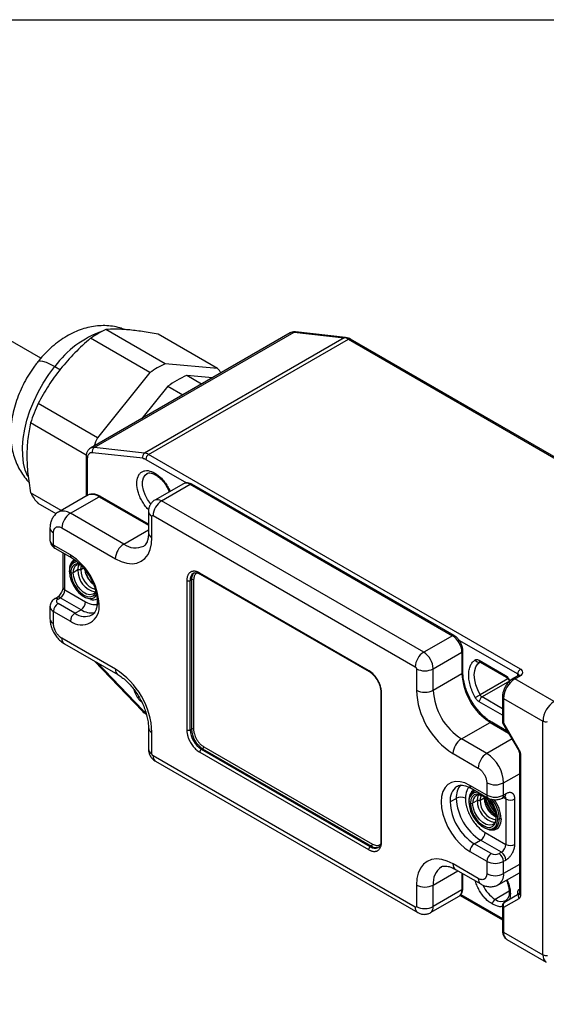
# Model space of a CAD drawing. Header units: millimetres. Extents: x 0 to 559, y 0 to 432.
# Tile 12 of 16: x 424 to 490, y 308 to 432. Entities that reach past the tile are written whole.
import ezdxf

# ---------------------------------------------------------------- set-up
doc = ezdxf.new("R2010")
doc.units = ezdxf.units.MM
doc.layers.add('TEXT', color=140, linetype='Continuous', lineweight=25)
doc.styles.add('SLDTEXTSTYLE0', font='TXT', dxfattribs={"width": 0.75})

msp = doc.modelspace()

# ---------------------------------------------------------------- linework, layer by layer
at = {"color": 7, "linetype": 'Continuous'}
msp.add_line((0, 431.8), (558.8, 431.8), dxfattribs=at)
for p, q in [((426.36, 389.23), (389.15, 410.71)), ((433.08, 378.01), (458.18, 392.5)), ((441.97, 388.53), (434.51, 392.83)), ((458.18, 392.5), (464.48, 391.81)), ((464.67, 391.85), (458.37, 392.55)), ((457.71, 392.42), (432.61, 377.92)), ((440.07, 387.43), (432.62, 391.74)), ((464.48, 391.81), (439.38, 377.31)), ((439.91, 377.13), (465.01, 391.62)), ((448.56, 387.94), (441.1, 392.24)), ((465.01, 391.62), (517.4, 361.37)), ((517.65, 361.4), (465.26, 391.64)), ((428.12, 388.19), (428.83, 387.78)), ((448.56, 387.94), (441.97, 388.53)), ((440.07, 387.43), (433.49, 379.24)), ((446.57, 385.98), (444.69, 387.07)), ((447.95, 386.78), (444.69, 387.07)), ((442.33, 385.71), (439.07, 381.65)), ((442.33, 385.71), (444.21, 384.62)), ((433.49, 379.24), (426.03, 383.54)), ((432.07, 377.06), (425.08, 381.1)), ((439.38, 377.31), (433.08, 378.01)), ((432.05, 376.8), (432.05, 371.9)), ((432.19, 376.6), (432.19, 371.96)), ((439.16, 376.66), (432.86, 377.35)), ((439.55, 376.52), (444.67, 373.56)), ((486.64, 350.15), (439.91, 377.13)), ((444.29, 373.46), (440.68, 371.38)), ((441.53, 371.29), (445.14, 373.38)), ((445.14, 373.38), (478.09, 354.35)), ((478.29, 354.37), (445.34, 373.4)), ((428.93, 370.09), (425.08, 372.31)), ((432.18, 371.97), (428.57, 369.89)), ((430.07, 369.74), (433.68, 371.82)), ((433.68, 371.82), (439.89, 368.24)), ((439.89, 368.37), (433.88, 371.84)), ((428.28, 369.66), (426.03, 370.96)), ((474.48, 352.27), (441.53, 371.29)), ((436.79, 365.86), (430.07, 369.74)), ((439.89, 369.99), (439.89, 367.29)), ((440.33, 366.68), (440.33, 369.37)), ((440.47, 369.46), (473.42, 350.43)), ((427.51, 367.9), (427.51, 366.35)), ((429.01, 367.9), (435.73, 364.03)), ((427.95, 365.74), (427.95, 367.29)), ((436.79, 365.86), (439.89, 367.65)), ((430.07, 364.52), (427.95, 365.74)), ((428.12, 365.37), (430.24, 364.15)), ((429.13, 364.79), (429.13, 360.43)), ((429.37, 360.11), (429.37, 364.65)), ((431.74, 362.82), (431.38, 362.62)), ((431.03, 362.62), (430.43, 362.27)), ((431.38, 362.62), (431.03, 362.62)), ((467.55, 349.98), (446.34, 362.23)), ((446.4, 362.09), (467.61, 349.85)), ((444.71, 361.29), (444.71, 342.51)), ((445.14, 361.29), (445.28, 361.37)), ((445.14, 342.51), (445.14, 361.29)), ((445.28, 361.37), (445.28, 342.59)), ((445.56, 361.37), (445.56, 342.59)), ((428.4, 359.17), (428.12, 359)), ((428.52, 358.96), (428.8, 359.13)), ((431.42, 357.62), (428.8, 359.13)), ((429.37, 360.11), (431.98, 358.6)), ((427.51, 358.02), (427.51, 356.47)), ((430.64, 357.17), (428.52, 358.39)), ((427.95, 355.86), (427.95, 357.41)), ((427.95, 357.41), (430.07, 356.19)), ((430.64, 357.17), (431.42, 357.62)), ((478.09, 354.35), (474.48, 352.27)), ((435.73, 350.14), (429.01, 354.02)), ((429.32, 353.34), (436.04, 349.46)), ((478.9, 353.8), (486.29, 349.54)), ((475.68, 350.19), (479.29, 352.27)), ((479.29, 352.27), (479.29, 349.58)), ((479.41, 349.74), (479.41, 352.43)), ((433.11, 351.15), (439.15, 344.85)), ((433.43, 350.96), (439.16, 344.99)), ((481.46, 351.26), (484.75, 349.36)), ((481.57, 351.03), (484.85, 349.13)), ((473.56, 350.19), (473.56, 347.49)), ((475.68, 347.49), (475.68, 350.19)), ((475.68, 347.49), (479.29, 349.58)), ((486.39, 349.36), (485.69, 348.95)), ((485.94, 348.92), (486.64, 349.33)), ((486.29, 349.3), (486.29, 349.54)), ((485.06, 348.94), (481.56, 346.92)), ((485.25, 348.63), (481.82, 346.65)), ((485.18, 348.77), (485.25, 348.63)), ((485.26, 348.81), (485.33, 348.68)), ((490.88, 346.07), (485.94, 348.92)), ((469.09, 347.29), (469.09, 328.51)), ((469.18, 328.39), (469.18, 347.17)), ((484.37, 345.17), (481.82, 346.65)), ((484.37, 346.68), (484.37, 343.58)), ((484.37, 344.35), (481.46, 346.03)), ((484.52, 346.47), (489.47, 343.62)), ((484.52, 346.47), (484.52, 343.38)), ((479.22, 341.37), (482.82, 343.45)), ((482.82, 343.45), (485.15, 342.11)), ((485.03, 342.32), (483.02, 343.47)), ((484.44, 343.33), (486.36, 340.02)), ((484.52, 343.38), (486.44, 340.06)), ((489.47, 314.22), (489.47, 343.62)), ((439.89, 342.8), (439.89, 340.1)), ((440.33, 339.49), (440.33, 342.18)), ((445.14, 342.51), (445.28, 342.59)), ((482.4, 339.53), (479.22, 341.37)), ((485.58, 341.37), (482.4, 339.53)), ((473.42, 320.22), (440.47, 339.24)), ((446.34, 339.69), (467.55, 327.45)), ((446.55, 340.06), (446.69, 340.14)), ((467.76, 327.82), (446.55, 340.06)), ((446.69, 340.14), (467.9, 327.9)), ((446.83, 340.39), (468.05, 328.14)), ((478.16, 339.53), (481.34, 337.7)), ((486.5, 339.57), (486.5, 321.94)), ((486.64, 339.36), (486.64, 321.74)), ((440.78, 338.56), (473.73, 319.54)), ((484.52, 335.86), (486.5, 337)), ((482.4, 334.31), (480.28, 335.53)), ((482.4, 335.86), (482.4, 334.31)), ((484.52, 334.31), (484.52, 335.86)), ((480.44, 335.17), (482.57, 333.94)), ((484.8, 334.47), (484.52, 334.31)), ((478.58, 333.9), (477.8, 333.45)), ((481.23, 333.63), (480.63, 333.29)), ((481.59, 333.63), (481.23, 333.63)), ((482.08, 333.92), (481.59, 333.63)), ((482.09, 334.09), (482.08, 333.92)), ((484.36, 333.94), (484.64, 334.11)), ((484.8, 333.82), (484.47, 334.01)), ((484.8, 333.82), (484.8, 328.1)), ((485.94, 328.1), (485.94, 333.82)), ((482.19, 329.61), (484.8, 328.1)), ((480.84, 328.18), (481.62, 328.63)), ((482.97, 326.96), (480.84, 328.18)), ((484.24, 327.12), (481.62, 328.63)), ((467.76, 327.82), (467.9, 327.9)), ((480.28, 327.2), (482.4, 325.98)), ((484.24, 327.12), (483.96, 326.96)), ((481.34, 323.82), (478.16, 325.65)), ((482.4, 325.98), (482.4, 324.43)), ((484.52, 325.98), (484.8, 326.14)), ((484.52, 324.43), (484.52, 325.98)), ((475.68, 323), (478.78, 324.79)), ((478.47, 324.97), (481.65, 323.13)), ((479.29, 324.49), (479.29, 322.39)), ((479.41, 322.55), (479.41, 324.42)), ((483.9, 323.05), (486.5, 324.55)), ((486.5, 325.57), (484.52, 324.43)), ((473.56, 323), (473.56, 320.3)), ((475.68, 320.3), (475.68, 323)), ((479.29, 322.39), (475.68, 320.3)), ((485.22, 322.22), (483.46, 321.2)), ((486.49, 321.89), (484.62, 320.81)), ((486.29, 321.77), (486.29, 322.01)), ((475.33, 319.53), (478.94, 321.61)), ((479.05, 321.7), (484.37, 318.63)), ((479.15, 321.81), (484.37, 318.8)), ((486.44, 321.28), (484.52, 320.18)), ((484.37, 320.38), (484.37, 317.28)), ((484.52, 320.18), (484.52, 317.08)), ((484.52, 317.08), (489.47, 314.22)), ((484.94, 316.16), (489.88, 313.31))]:
    msp.add_line(p, q)
at = {"flags": 128}
for points in [[(425.99, 388.8), (426.04, 388.85), (426.26, 388.91), (426.59, 388.87), (427.02, 388.73), (427.53, 388.5), (428.12, 388.19)], [(424.73, 374.35), (424.41, 375.15), (424.19, 376.04), (424.08, 377.02), (424.06, 378.06), (424.14, 379.16), (424.33, 380.3), (424.61, 381.46), (424.99, 382.64), (425.47, 383.81), (426.02, 384.97), (426.65, 386.09), (427.36, 387.17), (428.12, 388.19)], [(432.86, 377.35), (432.72, 377.35), (432.59, 377.32), (432.47, 377.27), (432.38, 377.18), (432.3, 377.07), (432.24, 376.93), (432.21, 376.77), (432.19, 376.6)], [(440.19, 370.91), (440.15, 370.95), (439.77, 371.48), (439.46, 372.05), (439.25, 372.64), (439.14, 373.22), (439.14, 373.75), (439.25, 374.21), (439.46, 374.55), (439.71, 374.75)], [(435.73, 364.03), (436.45, 363.68), (437.15, 363.47), (437.82, 363.4), (438.43, 363.48), (438.98, 363.7), (439.45, 364.07), (439.83, 364.56), (440.1, 365.17), (440.27, 365.88), (440.33, 366.68)], [(431.03, 362.62), (431.09, 363.06), (431.21, 363.33)], [(431.38, 362.62), (431.43, 363.01), (431.48, 363.13)], [(429.97, 362.37), (430.02, 361.84), (430.17, 361.28), (430.42, 360.73), (430.75, 360.21), (431.13, 359.75), (431.55, 359.39), (431.99, 359.14), (432.41, 359.01), (432.8, 359.03), (433.12, 359.17), (433.37, 359.44), (433.38, 359.46)], [(430.14, 362.27), (430.2, 361.75), (430.36, 361.2), (430.62, 360.67), (430.96, 360.17), (431.35, 359.76), (431.77, 359.45), (432.19, 359.27), (432.58, 359.23), (432.92, 359.34), (433.18, 359.58), (433.29, 359.79)], [(432.97, 359.6), (432.88, 359.55), (432.53, 359.5), (432.12, 359.59), (431.7, 359.84), (431.3, 360.21), (430.94, 360.68), (430.66, 361.21), (430.49, 361.75), (430.43, 362.27)], [(481.56, 346.92), (481.26, 347.55), (481.03, 348.19), (480.89, 348.82), (480.84, 349.41), (480.89, 349.96), (481.03, 350.42), (481.26, 350.8), (481.56, 351.08)], [(439.16, 344.99), (439.14, 344.93), (439.13, 344.89), (439.14, 344.86), (439.15, 344.85)], [(484.52, 343.38), (484.48, 343.35), (484.45, 343.34), (484.44, 343.33), (484.44, 343.33)], [(486.44, 340.06), (486.39, 340.04), (486.37, 340.02), (486.36, 340.02), (486.36, 340.02)], [(480.28, 335.53), (479.65, 335.83), (479.04, 335.99), (478.48, 336.02), (477.96, 335.9), (477.52, 335.64), (477.16, 335.25), (476.89, 334.75), (476.73, 334.14), (476.67, 333.45), (476.73, 332.7), (476.89, 331.9), (477.16, 331.09), (477.52, 330.29), (477.96, 329.52), (478.48, 328.8), (479.04, 328.17), (479.65, 327.63), (480.28, 327.2)], [(483.6, 331.41), (483.55, 331.93), (483.38, 332.47), (483.13, 333.01), (482.79, 333.51), (482.4, 333.92), (481.98, 334.23), (481.55, 334.41), (481.16, 334.44), (480.83, 334.34), (480.57, 334.1), (480.4, 333.74), (480.35, 333.29)], [(481.23, 333.63), (481.29, 334.08), (481.41, 334.35)], [(481.59, 333.63), (481.64, 334.03), (481.75, 334.27)], [(480.17, 333.51), (480.23, 332.95), (480.39, 332.36), (480.65, 331.77), (481, 331.22), (481.4, 330.74), (481.85, 330.35), (482.31, 330.09), (482.76, 329.96), (483.17, 329.97), (483.51, 330.12), (483.77, 330.41), (483.94, 330.81), (483.99, 331.31)], [(480.17, 333.39), (480.22, 332.86), (480.38, 332.3), (480.63, 331.75), (480.95, 331.23), (481.34, 330.77), (481.76, 330.41), (482.19, 330.16), (482.61, 330.03), (483, 330.04), (483.32, 330.19), (483.57, 330.46), (483.73, 330.84), (483.78, 331.31)], [(480.35, 333.29), (480.4, 332.77), (480.57, 332.22), (480.83, 331.68), (481.16, 331.19), (481.55, 330.78), (481.98, 330.47), (482.4, 330.29), (482.79, 330.25), (483.13, 330.36), (483.38, 330.6), (483.55, 330.96), (483.6, 331.41)], [(483.18, 330.62), (483.09, 330.57), (482.73, 330.51), (482.33, 330.61), (481.91, 330.85), (481.5, 331.23), (481.14, 331.7), (480.87, 332.22), (480.69, 332.77), (480.63, 333.29)], [(484.2, 331.31), (484.14, 330.78), (483.97, 330.36), (483.7, 330.06), (483.33, 329.89), (482.9, 329.88), (482.8, 329.9)], [(478.16, 325.65), (477.44, 326), (476.74, 326.21), (476.07, 326.28), (475.46, 326.2), (474.91, 325.97), (474.44, 325.61), (474.06, 325.12), (473.79, 324.51), (473.62, 323.8), (473.56, 323)], [(486.4, 321.84), (486.46, 321.88), (486.5, 321.93)]]:
    msp.add_lwpolyline(points, dxfattribs=at)
for centre, radius, start, end in [((438.26, 380.79), 12.55, 109.3386, 143.9086), ((439.73, 381.6), 12.38, 114.9176, 125.077), ((458.08, 391.76), 0.755, 82.1198, 119.0604), ((458.34, 392.24), 0.304, 84.2101, 121.0233), ((464.64, 391.54), 0.304, 84.2158, 121.0232), ((464.3, 390.44), 1.38, 58.8212, 82.3106), ((465.16, 391.41), 0.251, 65.6929, 125.6176), ((447.19, 377.3), 12.38, 114.9176, 125.077), ((445.02, 384.48), 4.95, 36.1317, 44.3484), ((449.58, 375.86), 12.23, 113.5964, 126.3982), ((445.3, 374.66), 21.23, 155.2497, 162.3389), ((453.31, 370.12), 21.82, 155.2971, 158.3573), ((432.98, 377.26), 0.754, 82.1102, 119.3909), ((433.42, 377.53), 0.59, 125.3279, 197.5818), ((432.29, 376.82), 0.24, 184.0415, 247.2625), ((439.72, 376.83), 0.59, 125.3279, 197.5818), ((439.19, 375.95), 1.38, 58.8212, 82.3106), ((440.32, 376.48), 0.768, 122.6055, 177.3945), ((440.93, 374.78), 0.252, 174.3983, 234.0881), ((444.64, 372.68), 0.855, 54.3824, 114.3071), ((445.25, 373.21), 0.201, 65.6929, 125.6176), ((429.85, 374.66), 5.31, 206.163, 224.0383), ((432.8, 370.6), 1.51, 54.3824, 114.3071), ((433.8, 371.66), 0.201, 65.6929, 125.6176), ((441.03, 370.6), 0.855, 54.3891, 114.2306), ((442.77, 369.35), 2.31, 122.6055, 177.3945), ((429.19, 368.51), 1.51, 54.3916, 114.202), ((431.32, 367.8), 2.31, 122.6055, 177.3945), ((440.64, 370.06), 0.754, 185.7045, 245.6245), ((428.26, 367.98), 0.754, 185.7097, 245.624), ((440.64, 367.37), 0.754, 185.6948, 245.6253), ((428.26, 366.43), 0.754, 185.6948, 245.6253), ((428.34, 365.7), 0.394, 173.7012, 234.9867), ((438.03, 363.92), 2.31, 122.6055, 177.3945), ((438.25, 367.9), 2.51, 234.2979, 294.8534), ((425.88, 357.93), 7.8, 2.4763, 57.5237), ((430.47, 364.48), 0.403, 174.4029, 234.0353), ((431.06, 362.55), 1.11, 96.3848, 189.3835), ((431.33, 362.78), 1.38, 123.5493, 186.9461), ((431.19, 362.67), 1.24, 110.8388, 188.0499), ((431.11, 362.44), 0.982, 84.3459, 189.9773), ((431.46, 362.38), 1.04, 125.9036, 186.1253), ((429.99, 362.43), 0.0655, 110.7834, 249.2166), ((430.29, 362.54), 0.307, 242.6097, 297.3903), ((433.76, 362.53), 2.74, 178.0936, 258.535), ((433.96, 362.64), 2.58, 180.4793, 252.2984), ((434.82, 363.09), 2.96, 189.2284, 229.9537), ((435.29, 363.36), 3.48, 194.6485, 225.3462), ((446.14, 361.39), 1.01, 126.1788, 185.5784), ((446.26, 361.48), 0.986, 125.0133, 186.2988), ((446.48, 362.21), 0.148, 173.7012, 234.9867), ((429.53, 360.47), 0.402, 185.6948, 245.6253), ((444.92, 361.7), 0.461, 242.6097, 297.3903), ((445.42, 361.1), 0.307, 62.6097, 117.3903), ((428.28, 358.64), 0.402, 54.3834, 114.2954), ((428.57, 358.82), 0.384, 52.7461, 115.961), ((428.14, 360.16), 1.23, 302.6055, 357.3945), ((428.23, 358.07), 0.718, 183.8359, 247.2831), ((429.18, 357.36), 1.23, 122.6055, 177.3945), ((428.63, 358.68), 0.306, 110.7834, 249.2166), ((431.47, 357.93), 2.24, 231.3258, 8.6849), ((430.75, 358.65), 1.23, 302.6055, 357.3945), ((432.86, 360.01), 1.16, 256.7313, 298.878), ((433.85, 358.64), 0.403, 186.0362, 245.5955), ((431.3, 356.13), 1.23, 122.6055, 177.3945), ((431.9, 358.92), 2.16, 234.3824, 294.3071), ((432.76, 359.63), 2.42, 236.1963, 277.6204), ((428.26, 356.55), 0.754, 185.6948, 245.6253), ((478.2, 354.19), 0.201, 65.707, 125.6163), ((476.68, 352.15), 2.61, 2.6055, 57.3945), ((429.75, 353.94), 0.739, 173.7012, 234.9867), ((475.72, 350.33), 2.31, 122.6055, 177.3945), ((473.07, 350.07), 2.61, 2.6055, 57.3945), ((479.21, 352.45), 0.201, 294.3759, 354.2907), ((481.38, 351.52), 0.483, 206.6222, 284.7701), ((481.7, 351.23), 0.24, 172.7442, 235.9436), ((430.42, 341.77), 9.92, 2.3869, 57.6131), ((436.48, 350.07), 0.756, 174.4064, 233.9954), ((467.7, 349.97), 0.151, 174.3884, 234.2008), ((474.62, 352.24), 2.31, 242.6097, 297.3903), ((479.2, 349.76), 0.203, 294.4921, 352.9695), ((486.93, 349.91), 7.65, 182.4763, 237.5237), ((485, 349.34), 0.252, 174.3945, 234.1316), ((487.06, 349.5), 0.768, 122.6055, 177.3945), ((486.17, 349.29), 0.271, 18.2708, 64.448), ((486.5, 349.13), 0.251, 54.3824, 114.3071), ((486.49, 349.74), 0.437, 290.7834, 69.2166), ((487.59, 346.33), 3.07, 122.6055, 177.3945), ((485.08, 349.1), 0.346, 287.4209, 302.7071), ((485.79, 348.73), 0.24, 52.7461, 115.9613), ((433.97, 355.34), 9.87, 297.466, 298.5059), ((469.24, 347.3), 0.148, 184.8638, 246.3174), ((483.47, 347.91), 9.92, 182.3869, 237.6131), ((474.62, 349.54), 2.31, 242.6097, 297.3903), ((483.33, 347.82), 7.65, 182.4764, 237.5236), ((472.69, 362.28), 17.73, 297.7502, 300.0023), ((482.23, 346), 0.768, 122.6055, 177.3945), ((482.2, 347.26), 0.727, 207.9392, 237.9623), ((484.61, 346.7), 0.24, 184.0367, 247.2629), ((492.54, 343.48), 3.07, 122.6055, 177.3945), ((482.94, 343.29), 0.201, 65.6921, 125.6176), ((484.87, 343.58), 0.5, 180, 210), ((484.62, 343.61), 0.251, 185.6948, 245.6253), ((489.83, 344.31), 0.775, 242.6883, 286.9592), ((440.64, 342.87), 0.756, 186.022, 245.5968), ((444.92, 342.92), 0.461, 242.6097, 297.3903), ((448.21, 342.65), 3.07, 182.6055, 237.3945), ((445.42, 342.32), 0.307, 62.6097, 117.3903), ((448.35, 342.73), 3.07, 182.6055, 237.3945), ((480.46, 339.43), 2.31, 122.6055, 177.3945), ((440.64, 340.18), 0.754, 185.6948, 245.6253), ((441.2, 339.16), 0.739, 173.7012, 234.9867), ((446.8, 339.67), 0.461, 122.6055, 177.3945), ((446.53, 340.4), 0.307, 302.6055, 357.3945), ((483.64, 337.59), 2.31, 122.6055, 177.3945), ((479.92, 335.65), 4.61, 2.6055, 57.3945), ((486.75, 339.59), 0.251, 185.7146, 245.6236), ((480.93, 334.07), 2.36, 140.034, 184.2674), ((480.66, 335.48), 0.384, 172.7442, 235.9436), ((483.46, 337.91), 2.31, 242.6097, 297.3903), ((479.97, 333.66), 2.18, 126.946, 185.5108), ((481.53, 333.8), 1.37, 122.1453, 187.0815), ((481.39, 333.69), 1.23, 108.6788, 188.2084), ((481.25, 333.57), 1.1, 87.1489, 189.6187), ((483.46, 336.36), 2.31, 242.6097, 297.3903), ((482.78, 334.26), 0.384, 172.7421, 235.9644), ((484.14, 334.26), 0.384, 304.0356, 7.2579), ((484.41, 334.43), 0.394, 305.0133, 6.2988), ((484.4, 333.75), 6.61, 182.6055, 237.3945), ((479.15, 332.81), 1.23, 62.6097, 117.3903), ((485.18, 334.2), 6.61, 182.6055, 237.3945), ((480.2, 333.45), 0.0655, 110.7834, 249.2166), ((480.49, 333.56), 0.307, 242.6097, 297.3903), ((481.67, 333.4), 1.04, 125.9036, 186.1253), ((483.97, 333.54), 2.74, 178.0936, 258.535), ((483.99, 333.55), 2.4, 178.0071, 258.9491), ((484.82, 334), 2.74, 181.6463, 242.2162), ((485.49, 334.38), 3.48, 194.6485, 225.3462), ((486.38, 334.89), 4.02, 197.139, 223.2629), ((479.8, 331.11), 3.98, 2.879, 45.0101), ((479.8, 331.1), 4.2, 2.8653, 40.1912), ((479.86, 331.11), 4.35, 2.5956, 37.7369), ((484.37, 333.85), 0.434, 355.5512, 41.7803), ((485.37, 334.91), 1.23, 242.6097, 297.3903), ((483.64, 331.5), 0.101, 185.9017, 245.6073), ((483.88, 331.51), 0.231, 242.6097, 297.3903), ((484.1, 331.1), 0.231, 62.6097, 117.3903), ((480.96, 329.67), 1.23, 302.6055, 357.3945), ((467.74, 328.16), 0.307, 302.6055, 357.3945), ((469.24, 328.52), 0.151, 185.6948, 245.6253), ((481.51, 327.15), 1.23, 122.6055, 177.3945), ((483.58, 328.16), 1.23, 302.6055, 357.3945), ((485.37, 329.19), 1.23, 242.6097, 297.3903), ((468.01, 327.43), 0.461, 122.6055, 177.3945), ((468.35, 328.61), 0.983, 233.6601, 295.4759), ((468.49, 328.71), 1.01, 234.3824, 294.3071), ((483.63, 325.92), 1.23, 122.6055, 177.3945), ((483.46, 327.91), 1.08, 242.6097, 297.3903), ((483.29, 325.92), 1.23, 2.6055, 57.3945), ((483.58, 326.09), 1.23, 2.6055, 57.3945), ((478.89, 325.57), 0.739, 173.7012, 234.9867), ((483.46, 328.03), 2.31, 242.6097, 297.3903), ((478.12, 323.28), 2.45, 125.2876, 186.4847), ((483.46, 326.48), 2.31, 242.6097, 297.3903), ((483.09, 324.25), 1.44, 303.9497, 7.2665), ((482.09, 323.74), 0.755, 174.3803, 234.2941), ((474.62, 325.05), 2.31, 242.6097, 297.3903), ((478.48, 322.28), 0.815, 304.0564, 7.2558), ((479.21, 322.57), 0.201, 294.3747, 354.3052), ((485.64, 324.63), 4.07, 204.0921, 237.5744), ((486.17, 321.77), 0.272, 18.7123, 64.4041), ((486.83, 321.55), 0.474, 135.1999, 214.5283), ((486.75, 321.97), 0.251, 185.6948, 245.6253), ((483.87, 320.55), 0.768, 122.6055, 177.3945), ((484.25, 322.26), 1.32, 233.3001, 294.0093), ((484.87, 320.38), 0.5, 120.0054, 180), ((484.9, 320.44), 0.461, 126.3512, 215.1851), ((474.17, 320.15), 0.755, 174.38, 234.2978), ((474.62, 322.35), 2.31, 242.6097, 297.3903), ((474.87, 320.2), 0.815, 303.9787, 7.2636), ((484.62, 320.4), 0.251, 185.6948, 245.6253), ((484.62, 317.31), 0.251, 185.6948, 245.6253), ((485.47, 316.96), 0.959, 172.7442, 235.9436), ((489.83, 314.92), 0.788, 243.0837, 284.9794), ((490.47, 314.12), 1.01, 174.3881, 234.2045)]:
    msp.add_arc(centre, radius, start, end)
for points, knots in [([(436.9, 392.84), (436.7, 392.91), (436.2, 393.1), (435.37, 393.27), (434.42, 393.35), (433.46, 393.31), (432.5, 393.16), (431.53, 392.9), (430.56, 392.51), (429.6, 392.01), (428.66, 391.39), (427.75, 390.67), (426.9, 389.86), (426.32, 389.21), (426.03, 388.86), (425.99, 388.8)], [0, 0, 0, 0, 0.052745, 0.130183, 0.207783, 0.286209, 0.366147, 0.448249, 0.533026, 0.620664, 0.71085, 0.80279, 0.895416, 0.983718, 1, 1, 1, 1]), ([(441.1, 392.24), (440.41, 392.38), (439.75, 392.49), (438.5, 392.68), (437.9, 392.76), (437.07, 392.83), (436.81, 392.85), (436.29, 392.88), (436.05, 392.88), (435.34, 392.89), (434.91, 392.87), (434.51, 392.83)], [0, 0, 0, 0, 0.25, 0.25, 0.5, 0.5, 0.625, 0.625, 0.75, 0.75, 1, 1, 1, 1]), ([(458.37, 392.55), (458.28, 392.55), (458.09, 392.56), (457.85, 392.51), (457.74, 392.42), (457.71, 392.4)], [0, 0, 0, 0, 0.370895, 0.874483, 1, 1, 1, 1]), ([(432.62, 391.74), (431.93, 391.15), (431.26, 390.54), (430.01, 389.27), (429.41, 388.6), (428.85, 387.91)], [0, 0, 0, 0, 0.5, 0.5, 1, 1, 1, 1]), ([(465.26, 391.64), (465.19, 391.68), (464.99, 391.79), (464.79, 391.82), (464.67, 391.85)], [0, 0, 0, 0, 0.390491, 1, 1, 1, 1]), ([(425.99, 388.8), (425.85, 388.62), (425.45, 388.12), (424.87, 387.25), (424.26, 386.18), (423.73, 385.07), (423.29, 383.92), (422.95, 382.74), (422.71, 381.54), (422.58, 380.33), (422.58, 379.17), (422.7, 378.07), (422.92, 377.07), (423.24, 376.13), (423.66, 375.26), (424.17, 374.47), (424.58, 373.94), (424.83, 373.7), (424.86, 373.68)], [0, 0, 0, 0, 0.040462, 0.111355, 0.182184, 0.253257, 0.324782, 0.397063, 0.470349, 0.544733, 0.619953, 0.686542, 0.751154, 0.81375, 0.874579, 0.934009, 0.992422, 1, 1, 1, 1]), ([(428.85, 387.91), (428.3, 387.22), (427.79, 386.51), (426.85, 385.05), (426.42, 384.3), (426.03, 383.54)], [0, 0, 0, 0, 0.5, 0.5, 1, 1, 1, 1]), ([(425.08, 381.1), (424.93, 380.46), (424.81, 379.8), (424.65, 378.44), (424.61, 377.73), (424.61, 376.62), (424.62, 376.25), (424.66, 375.48), (424.69, 375.1), (424.81, 373.92), (424.93, 373.12), (425.08, 372.31)], [0, 0, 0, 0, 0.25, 0.25, 0.5, 0.5, 0.625, 0.625, 0.75, 0.75, 1, 1, 1, 1]), ([(432.61, 377.91), (432.53, 377.86), (432.35, 377.75), (432.17, 377.46), (432.06, 377.14), (432.05, 376.91), (432.05, 376.8)], [0, 0, 0, 0, 0.220102, 0.495167, 0.775879, 1, 1, 1, 1]), ([(439.16, 376.66), (439.18, 376.65), (439.22, 376.65), (439.29, 376.63), (439.36, 376.61), (439.45, 376.57), (439.52, 376.53), (439.55, 376.52)], [0, 0, 0, 0, 0.166669, 0.333344, 0.500031, 0.750028, 1, 1, 1, 1]), ([(439.91, 370.19), (439.89, 370.21), (439.72, 370.34), (439.43, 370.72), (439.07, 371.26), (438.78, 371.85), (438.5, 372.61), (438.36, 373.53), (438.5, 374.28), (438.78, 374.74), (439.07, 374.98), (439.43, 375.11), (439.96, 375.13), (440.4, 374.93), (440.68, 374.8)], [0, 0, 0, 0, 0.010708, 0.083858, 0.15712, 0.230266, 0.303532, 0.43808, 0.572628, 0.645778, 0.71904, 0.792186, 0.865452, 1, 1, 1, 1]), ([(439.7, 374.74), (439.77, 374.77), (439.91, 374.83), (440.21, 374.81), (440.51, 374.72), (440.71, 374.61), (440.78, 374.57)], [0, 0, 0, 0, 0.310304, 0.571327, 0.851235, 1, 1, 1, 1]), ([(440.68, 374.8), (440.96, 374.6), (441.4, 374.3), (441.93, 373.67), (442.29, 373.12), (442.51, 372.71), (442.58, 372.5), (442.59, 372.48)], [0, 0, 0, 0, 0.373111, 0.575962, 0.779123, 0.981961, 1, 1, 1, 1]), ([(440.78, 374.57), (440.85, 374.53), (441.05, 374.41), (441.38, 374.14), (441.76, 373.73), (442.1, 373.25), (442.36, 372.81), (442.46, 372.53), (442.5, 372.43)], [0, 0, 0, 0, 0.101087, 0.296331, 0.493257, 0.691596, 0.890684, 1, 1, 1, 1]), ([(445.34, 373.4), (445.27, 373.43), (445.09, 373.52), (444.8, 373.59), (444.5, 373.57), (444.34, 373.48), (444.28, 373.44)], [0, 0, 0, 0, 0.196655, 0.513488, 0.808468, 1, 1, 1, 1]), ([(433.88, 371.84), (433.8, 371.89), (433.55, 372.02), (433.16, 372.14), (432.73, 372.16), (432.39, 372.09), (432.23, 371.99), (432.18, 371.95)], [0, 0, 0, 0, 0.143674, 0.41508, 0.654105, 0.883795, 1, 1, 1, 1]), ([(440.68, 371.38), (440.68, 371.38), (440.54, 371.32), (440.32, 371.12), (440.07, 370.79), (439.92, 370.4), (439.9, 370.13), (439.89, 369.99)], [0, 0, 0, 0, 0.000296, 0.269072, 0.514185, 0.743766, 1, 1, 1, 1]), ([(428.58, 369.89), (428.57, 369.89), (428.41, 369.82), (428.15, 369.58), (427.84, 369.2), (427.64, 368.76), (427.53, 368.32), (427.52, 368.03), (427.51, 367.9)], [0, 0, 0, 0, 0.010157, 0.224614, 0.430033, 0.632843, 0.840387, 1, 1, 1, 1]), ([(440.33, 369.37), (440.33, 369.38), (440.33, 369.41), (440.34, 369.43), (440.35, 369.45), (440.37, 369.47), (440.39, 369.48), (440.41, 369.48), (440.44, 369.47), (440.46, 369.46), (440.47, 369.46)], [0, 0, 0, 0, 0.124851, 0.249701, 0.374552, 0.499403, 0.62391, 0.748656, 0.874427, 1, 1, 1, 1]), ([(427.95, 367.29), (427.95, 367.32), (427.95, 367.38), (427.96, 367.47), (427.98, 367.55), (428, 367.63), (428.03, 367.71), (428.07, 367.79), (428.14, 367.89), (428.24, 367.97), (428.34, 368.02), (428.46, 368.05), (428.61, 368.05), (428.78, 368.01), (428.9, 367.96), (428.97, 367.93), (429, 367.91), (429.01, 367.9)], [0, 0, 0, 0, 0.048021, 0.096041, 0.144062, 0.192082, 0.240103, 0.305073, 0.37005, 0.500061, 0.565353, 0.630014, 0.760025, 0.879879, 0.939647, 0.976858, 1, 1, 1, 1]), ([(439.89, 367.29), (439.89, 367.2), (439.88, 366.92), (439.82, 366.51), (439.71, 366.14), (439.56, 365.87), (439.43, 365.7), (439.34, 365.65), (439.29, 365.62)], [0, 0, 0, 0, 0.096064, 0.278315, 0.460112, 0.643897, 0.836752, 1, 1, 1, 1]), ([(427.51, 366.35), (427.52, 366.25), (427.54, 366.06), (427.67, 365.78), (427.86, 365.54), (428.03, 365.43), (428.12, 365.37)], [0, 0, 0, 0, 0.260008, 0.515882, 0.763707, 1, 1, 1, 1]), ([(430.24, 364.15), (430.32, 364.1), (430.57, 363.95), (430.99, 363.62), (431.48, 363.15), (431.94, 362.6), (432.37, 361.99), (432.74, 361.33), (433.04, 360.65), (433.26, 359.97), (433.4, 359.33), (433.44, 358.88), (433.44, 358.65), (433.45, 358.6)], [0, 0, 0, 0, 0.052713, 0.154248, 0.256493, 0.359422, 0.462858, 0.566547, 0.670205, 0.773474, 0.876081, 0.972235, 1, 1, 1, 1]), ([(430.86, 363.22), (430.88, 363.23), (430.97, 363.3), (431.13, 363.33), (431.28, 363.3), (431.32, 363.29)], [0, 0, 0, 0, 0.181124, 0.804513, 1, 1, 1, 1]), ([(446.34, 362.23), (446.3, 362.25), (446.23, 362.29), (446.13, 362.33), (446.03, 362.37), (445.93, 362.41), (445.83, 362.43), (445.72, 362.45), (445.59, 362.46), (445.44, 362.44), (445.33, 362.41), (445.24, 362.37), (445.15, 362.33), (445.04, 362.25), (444.92, 362.11), (444.83, 361.94), (444.76, 361.75), (444.72, 361.53), (444.71, 361.37), (444.71, 361.29)], [0, 0, 0, 0, 0.040008, 0.080016, 0.120024, 0.160032, 0.20004, 0.240048, 0.305021, 0.369996, 0.434685, 0.474536, 0.500118, 0.58343, 0.666744, 0.750059, 0.833374, 0.916688, 1, 1, 1, 1]), ([(445.55, 362.2), (445.57, 362.21), (445.64, 362.27), (445.81, 362.28), (446.09, 362.25), (446.3, 362.15), (446.4, 362.09)], [0, 0, 0, 0, 0.102195, 0.41764, 0.711409, 1, 1, 1, 1]), ([(446.04, 362.24), (446.01, 362.23), (445.9, 362.19), (445.76, 362.07), (445.6, 361.82), (445.58, 361.55), (445.56, 361.37)], [0, 0, 0, 0, 0.126725, 0.353929, 0.581801, 1, 1, 1, 1]), ([(429.13, 360.43), (429.13, 360.4), (429.13, 360.31), (429.08, 360.1), (428.98, 359.83), (428.81, 359.55), (428.62, 359.32), (428.47, 359.21), (428.41, 359.17), (428.4, 359.17)], [0, 0, 0, 0, 0.093321, 0.250258, 0.422932, 0.607925, 0.795607, 0.953287, 1, 1, 1, 1]), ([(433.25, 359.95), (433.25, 359.95), (433.22, 359.84), (433.13, 359.71), (433.01, 359.64), (432.96, 359.61)], [0, 0, 0, 0, 0.020028, 0.593096, 1, 1, 1, 1]), ([(428.12, 359), (428.03, 358.95), (427.86, 358.83), (427.67, 358.59), (427.54, 358.32), (427.52, 358.12), (427.51, 358.02)], [0, 0, 0, 0, 0.236293, 0.484118, 0.739992, 1, 1, 1, 1]), ([(431.98, 358.6), (432.29, 358.46), (432.77, 358.25), (433.24, 358.24), (433.4, 358.3), (433.43, 358.31)], [0, 0, 0, 0, 0.597509, 0.922381, 1, 1, 1, 1]), ([(433.45, 358.6), (433.44, 358.5), (433.44, 358.23), (433.37, 357.83), (433.24, 357.44), (433.05, 357.17), (432.91, 357.02), (432.81, 356.97), (432.79, 356.97)], [0, 0, 0, 0, 0.1089471, 0.3166244, 0.5240623, 0.7344738, 0.9567973, 1, 1, 1, 1]), ([(427.51, 356.47), (427.52, 356.35), (427.53, 356.03), (427.65, 355.51), (427.87, 354.93), (428.19, 354.39), (428.59, 353.89), (428.98, 353.55), (429.24, 353.39), (429.32, 353.34)], [0, 0, 0, 0, 0.103178, 0.261605, 0.422391, 0.584624, 0.749909, 0.92075, 1, 1, 1, 1]), ([(429.01, 354.02), (428.99, 354.04), (428.93, 354.07), (428.85, 354.13), (428.77, 354.19), (428.7, 354.26), (428.61, 354.34), (428.52, 354.44), (428.43, 354.56), (428.34, 354.68), (428.25, 354.84), (428.15, 355.02), (428.06, 355.24), (428, 355.45), (427.96, 355.66), (427.95, 355.79), (427.95, 355.86)], [0, 0, 0, 0, 0.048015, 0.09603, 0.144045, 0.19206, 0.240076, 0.305038, 0.370008, 0.434719, 0.500174, 0.600137, 0.700103, 0.800071, 0.900037, 1, 1, 1, 1]), ([(479.41, 352.43), (479.4, 352.51), (479.39, 352.73), (479.3, 353.1), (479.1, 353.53), (478.83, 353.92), (478.55, 354.2), (478.36, 354.33), (478.29, 354.37)], [0, 0, 0, 0, 0.106565, 0.300031, 0.492932, 0.686105, 0.881493, 1, 1, 1, 1]), ([(473.42, 350.43), (473.43, 350.43), (473.45, 350.42), (473.47, 350.39), (473.5, 350.36), (473.52, 350.33), (473.54, 350.29), (473.55, 350.26), (473.56, 350.22), (473.56, 350.2), (473.56, 350.19)], [0, 0, 0, 0, 0.124851, 0.249701, 0.374552, 0.499403, 0.62391, 0.748656, 0.874427, 1, 1, 1, 1]), ([(480.95, 346.59), (480.92, 346.64), (480.86, 346.75), (480.77, 346.93), (480.69, 347.1), (480.61, 347.27), (480.54, 347.44), (480.48, 347.62), (480.42, 347.79), (480.3, 348.16), (480.17, 348.72), (480.12, 349.42), (480.17, 350.07), (480.32, 350.52), (480.47, 350.82), (480.61, 351.01), (480.77, 351.17), (480.89, 351.26), (480.95, 351.3)], [0, 0, 0, 0, 0.030316, 0.060448, 0.090457, 0.120408, 0.150364, 0.180387, 0.210543, 0.240892, 0.370383, 0.50003, 0.629515, 0.759168, 0.819597, 0.87954, 0.939505, 1, 1, 1, 1]), ([(480.95, 351.3), (480.97, 351.31), (481, 351.33), (481.06, 351.35), (481.12, 351.36), (481.2, 351.36), (481.32, 351.33), (481.42, 351.28), (481.46, 351.26)], [0, 0, 0, 0, 0.124623, 0.248683, 0.373471, 0.500256, 0.748708, 1, 1, 1, 1]), ([(481.5, 351.06), (481.5, 351.06), (481.49, 351.06), (481.52, 351.06), (481.56, 351.04), (481.57, 351.03)], [0, 0, 0, 0, 0.117973, 0.731264, 1, 1, 1, 1]), ([(436.04, 349.46), (436.13, 349.41), (436.38, 349.25), (436.82, 348.92), (437.34, 348.45), (437.85, 347.88), (438.33, 347.25), (438.76, 346.56), (439.14, 345.84), (439.44, 345.11), (439.67, 344.38), (439.82, 343.69), (439.88, 343.16), (439.89, 342.88), (439.89, 342.8)], [0, 0, 0, 0, 0.046527, 0.135967, 0.226312, 0.317607, 0.409653, 0.502176, 0.594879, 0.687404, 0.779399, 0.870576, 0.960687, 1, 1, 1, 1]), ([(469.18, 347.17), (469.18, 347.21), (469.17, 347.29), (469.16, 347.41), (469.15, 347.54), (469.13, 347.66), (469.1, 347.79), (469.06, 347.95), (469, 348.14), (468.91, 348.35), (468.83, 348.54), (468.75, 348.68), (468.67, 348.83), (468.54, 349.03), (468.37, 349.27), (468.17, 349.49), (467.97, 349.68), (467.76, 349.85), (467.62, 349.94), (467.55, 349.98)], [0, 0, 0, 0, 0.040008, 0.080016, 0.120024, 0.160032, 0.20004, 0.240048, 0.305021, 0.369996, 0.434685, 0.474536, 0.500118, 0.58343, 0.666744, 0.750059, 0.833374, 0.916688, 1, 1, 1, 1]), ([(467.61, 349.85), (467.67, 349.81), (467.84, 349.7), (468.13, 349.45), (468.34, 349.2), (468.44, 349.07)], [0, 0, 0, 0, 0.204712, 0.600748, 1, 1, 1, 1]), ([(483.02, 343.47), (482.93, 343.53), (482.65, 343.7), (482.18, 344.06), (481.65, 344.57), (481.14, 345.16), (480.68, 345.81), (480.27, 346.51), (479.93, 347.24), (479.67, 347.98), (479.5, 348.7), (479.42, 349.29), (479.41, 349.62), (479.41, 349.74)], [0, 0, 0, 0, 0.051504, 0.150323, 0.249446, 0.348827, 0.448415, 0.548114, 0.647819, 0.747383, 0.846693, 0.945648, 1, 1, 1, 1]), ([(484.75, 349.36), (484.77, 349.35), (484.82, 349.32), (484.89, 349.27), (484.96, 349.2), (485.05, 349.11), (485.16, 348.99), (485.23, 348.87), (485.26, 348.81)], [0, 0, 0, 0, 0.124623, 0.248683, 0.373471, 0.500256, 0.748708, 1, 1, 1, 1]), ([(484.85, 349.13), (484.88, 349.12), (484.93, 349.09), (485.03, 348.99), (485.12, 348.87), (485.17, 348.79), (485.18, 348.77)], [0, 0, 0, 0, 0.226129, 0.533351, 0.871242, 1, 1, 1, 1]), ([(486.45, 349.39), (486.45, 349.4), (486.45, 349.4), (486.43, 349.38), (486.4, 349.36), (486.39, 349.36)], [0, 0, 0, 0, 0.309211, 0.896188, 1, 1, 1, 1]), ([(468.44, 349.07), (468.44, 349.07), (468.55, 348.94), (468.72, 348.64), (468.93, 348.18), (469.06, 347.71), (469.08, 347.43), (469.09, 347.29)], [0, 0, 0, 0, 0.000011, 0.249321, 0.498998, 0.747551, 1, 1, 1, 1]), ([(485.69, 348.95), (485.61, 348.9), (485.41, 348.78), (485.11, 348.49), (484.8, 348.08), (484.57, 347.63), (484.41, 347.15), (484.39, 346.83), (484.37, 346.68)], [0, 0, 0, 0, 0.099604, 0.279166, 0.45816, 0.637115, 0.817648, 1, 1, 1, 1]), ([(438.52, 346.58), (438.4, 346.81), (438.23, 347.13), (438.12, 347.46), (438.08, 347.55)], [0, 0, 0, 0, 0.707426, 1, 1, 1, 1]), ([(439.04, 346.03), (439.01, 346.04), (438.97, 346.07), (438.89, 346.13), (438.83, 346.19), (438.74, 346.28), (438.63, 346.41), (438.56, 346.52), (438.52, 346.58)], [0, 0, 0, 0, 0.124623, 0.248683, 0.373471, 0.500256, 0.748708, 1, 1, 1, 1]), ([(481.46, 346.03), (481.44, 346.05), (481.39, 346.08), (481.32, 346.13), (481.25, 346.19), (481.16, 346.28), (481.05, 346.41), (480.99, 346.53), (480.95, 346.59)], [0, 0, 0, 0, 0.124623, 0.248683, 0.373471, 0.500256, 0.748708, 1, 1, 1, 1]), ([(439.15, 344.85), (439.21, 344.78), (439.37, 344.63), (439.55, 344.51), (439.66, 344.44)], [0, 0, 0, 0, 0.394404, 1, 1, 1, 1]), ([(439.16, 344.99), (439.18, 344.96), (439.23, 344.91), (439.31, 344.84), (439.39, 344.78), (439.47, 344.72), (439.53, 344.69), (439.55, 344.67)], [0, 0, 0, 0, 0.201194, 0.400598, 0.599402, 0.798806, 1, 1, 1, 1]), ([(444.71, 342.51), (444.71, 342.47), (444.71, 342.39), (444.72, 342.27), (444.74, 342.14), (444.76, 342.01), (444.79, 341.88), (444.83, 341.73), (444.89, 341.54), (444.97, 341.33), (445.06, 341.14), (445.13, 341), (445.22, 340.85), (445.34, 340.65), (445.52, 340.41), (445.71, 340.19), (445.91, 340), (446.12, 339.83), (446.27, 339.74), (446.34, 339.69)], [0, 0, 0, 0, 0.040008, 0.080016, 0.120024, 0.160032, 0.20004, 0.240048, 0.305021, 0.369996, 0.434685, 0.474536, 0.500118, 0.58343, 0.666744, 0.750059, 0.833374, 0.916688, 1, 1, 1, 1]), ([(445.56, 342.59), (445.56, 342.55), (445.56, 342.48), (445.57, 342.36), (445.59, 342.24), (445.62, 342.12), (445.67, 341.93), (445.76, 341.66), (445.93, 341.33), (446.13, 341.03), (446.33, 340.79), (446.51, 340.61), (446.67, 340.49), (446.78, 340.42), (446.83, 340.39)], [0, 0, 0, 0, 0.0482589, 0.0961314, 0.1438924, 0.1918187, 0.2401843, 0.3699391, 0.5000466, 0.6297872, 0.759909, 0.840067, 0.9196686, 1, 1, 1, 1]), ([(439.89, 340.1), (439.9, 339.94), (439.93, 339.64), (440.11, 339.21), (440.38, 338.83), (440.64, 338.65), (440.78, 338.56)], [0, 0, 0, 0, 0.2644225, 0.4814971, 0.7384287, 1, 1, 1, 1]), ([(440.47, 339.24), (440.46, 339.25), (440.44, 339.26), (440.41, 339.29), (440.39, 339.32), (440.37, 339.35), (440.35, 339.38), (440.34, 339.42), (440.33, 339.46), (440.33, 339.48), (440.33, 339.49)], [0, 0, 0, 0, 0.124851, 0.249701, 0.374552, 0.499403, 0.62391, 0.748656, 0.874427, 1, 1, 1, 1]), ([(486.36, 340.02), (486.38, 339.98), (486.43, 339.88), (486.48, 339.73), (486.5, 339.62), (486.5, 339.58), (486.5, 339.57)], [0, 0, 0, 0, 0.240167, 0.609706, 0.922975, 1, 1, 1, 1]), ([(486.44, 340.06), (486.45, 340.03), (486.48, 339.98), (486.52, 339.89), (486.56, 339.8), (486.6, 339.68), (486.63, 339.53), (486.64, 339.42), (486.64, 339.36)], [0, 0, 0, 0, 0.124576, 0.248675, 0.373501, 0.500239, 0.748701, 1, 1, 1, 1]), ([(481.34, 337.7), (481.37, 337.68), (481.42, 337.65), (481.5, 337.59), (481.58, 337.53), (481.65, 337.46), (481.74, 337.38), (481.83, 337.28), (481.92, 337.16), (482.01, 337.04), (482.1, 336.88), (482.2, 336.7), (482.29, 336.48), (482.35, 336.27), (482.39, 336.06), (482.4, 335.93), (482.4, 335.86)], [0, 0, 0, 0, 0.048015, 0.09603, 0.144045, 0.19206, 0.240076, 0.305038, 0.370008, 0.434719, 0.500174, 0.600137, 0.700103, 0.800071, 0.900037, 1, 1, 1, 1]), ([(478.68, 335.4), (478.69, 335.41), (478.78, 335.49), (478.99, 335.54), (479.33, 335.56), (479.73, 335.49), (480.11, 335.35), (480.36, 335.21), (480.44, 335.17)], [0, 0, 0, 0, 0.0277531, 0.282972, 0.4864386, 0.6812779, 0.8888058, 1, 1, 1, 1]), ([(480.19, 335.3), (480.17, 335.28), (480.03, 335.17), (479.8, 334.75), (479.75, 334.24), (479.71, 333.9)], [0, 0, 0, 0, 0.077152, 0.402494, 1, 1, 1, 1]), ([(481.07, 334.23), (481.09, 334.25), (481.18, 334.32), (481.39, 334.34), (481.71, 334.29), (482.06, 334.13), (482.42, 333.85), (482.76, 333.49), (483, 333.18), (483.09, 332.98), (483.11, 332.94)], [0, 0, 0, 0, 0.048411, 0.215031, 0.357452, 0.509075, 0.6594, 0.80984, 0.960864, 1, 1, 1, 1]), ([(485.94, 333.82), (485.93, 333.85), (485.93, 333.92), (485.92, 334.01), (485.91, 334.1), (485.89, 334.18), (485.85, 334.26), (485.81, 334.35), (485.75, 334.43), (485.68, 334.5), (485.59, 334.56), (485.47, 334.61), (485.32, 334.63), (485.15, 334.61), (484.98, 334.56), (484.86, 334.5), (484.8, 334.47)], [0, 0, 0, 0, 0.048015, 0.09603, 0.144046, 0.192061, 0.240076, 0.305042, 0.370016, 0.434725, 0.500175, 0.600138, 0.700104, 0.800071, 0.900037, 1, 1, 1, 1]), ([(479.71, 333.9), (479.71, 333.85), (479.71, 333.74), (479.73, 333.58), (479.74, 333.42), (479.77, 333.26), (479.8, 333.09), (479.84, 332.92), (479.93, 332.59), (480.1, 332.09), (480.43, 331.45), (480.82, 330.85), (481.19, 330.42), (481.5, 330.12), (481.72, 329.93), (481.95, 329.75), (482.11, 329.66), (482.19, 329.61)], [0, 0, 0, 0, 0.034543, 0.068842, 0.102997, 0.137109, 0.171278, 0.205606, 0.240191, 0.370018, 0.500028, 0.629848, 0.759865, 0.820132, 0.879882, 0.939658, 1, 1, 1, 1]), ([(483.51, 331.75), (483.39, 331.84), (483.17, 332.04), (482.85, 332.43), (482.58, 332.88), (482.37, 333.36), (482.25, 333.74), (482.23, 333.93), (482.22, 333.99)], [0, 0, 0, 0, 0.178616, 0.365405, 0.553697, 0.742339, 0.929754, 1, 1, 1, 1]), ([(483.51, 331.82), (483.5, 331.82), (483.3, 331.98), (482.99, 332.39), (482.64, 332.97), (482.41, 333.47), (482.33, 333.79), (482.29, 333.93)], [0, 0, 0, 0, 0.009401, 0.3503775, 0.5827872, 0.8149944, 1, 1, 1, 1]), ([(484.64, 334.11), (484.66, 334.12), (484.73, 334.15), (484.74, 334.15), (484.75, 334.15)], [0, 0, 0, 0, 0.381483, 1, 1, 1, 1]), ([(483.11, 332.94), (483.18, 332.83), (483.32, 332.56), (483.47, 332.12), (483.54, 331.75), (483.54, 331.55), (483.54, 331.49)], [0, 0, 0, 0, 0.234847, 0.551193, 0.865909, 1, 1, 1, 1]), ([(483.54, 331.49), (483.54, 331.42), (483.53, 331.22), (483.46, 330.95), (483.33, 330.72), (483.22, 330.65), (483.17, 330.63)], [0, 0, 0, 0, 0.161362, 0.470178, 0.780007, 1, 1, 1, 1]), ([(467.55, 327.45), (467.58, 327.43), (467.65, 327.39), (467.75, 327.34), (467.86, 327.3), (467.96, 327.27), (468.05, 327.25), (468.17, 327.23), (468.3, 327.22), (468.44, 327.24), (468.56, 327.27), (468.64, 327.3), (468.74, 327.35), (468.84, 327.43), (468.96, 327.57), (469.06, 327.74), (469.13, 327.93), (469.17, 328.15), (469.17, 328.31), (469.18, 328.39)], [0, 0, 0, 0, 0.040008, 0.080016, 0.120024, 0.160032, 0.20004, 0.240048, 0.305021, 0.369996, 0.434685, 0.474536, 0.500118, 0.58343, 0.666744, 0.750059, 0.833374, 0.916688, 1, 1, 1, 1]), ([(468.05, 328.14), (468.21, 328.07), (468.45, 327.96), (468.75, 327.97), (468.92, 328.02), (469, 328.1), (469.03, 328.12)], [0, 0, 0, 0, 0.4214781, 0.6504886, 0.8801216, 1, 1, 1, 1]), ([(469.09, 328.51), (469.09, 328.44), (469.08, 328.26), (469.01, 328), (468.9, 327.81), (468.8, 327.75), (468.76, 327.73)], [0, 0, 0, 0, 0.1610242, 0.4687712, 0.7779096, 1, 1, 1, 1]), ([(484.8, 326.14), (484.83, 326.16), (484.89, 326.19), (484.97, 326.25), (485.06, 326.32), (485.14, 326.39), (485.23, 326.48), (485.33, 326.59), (485.43, 326.71), (485.52, 326.85), (485.62, 327.01), (485.72, 327.21), (485.82, 327.44), (485.88, 327.67), (485.93, 327.89), (485.93, 328.03), (485.94, 328.1)], [0, 0, 0, 0, 0.048015, 0.09603, 0.144046, 0.192061, 0.240076, 0.305042, 0.370016, 0.434725, 0.500175, 0.600138, 0.700104, 0.800071, 0.900037, 1, 1, 1, 1]), ([(476.71, 325.28), (476.73, 325.29), (476.8, 325.34), (476.94, 325.38), (477.21, 325.4), (477.56, 325.35), (477.98, 325.22), (478.3, 325.05), (478.47, 324.97)], [0, 0, 0, 0, 0.054844, 0.272715, 0.457305, 0.631512, 0.816776, 1, 1, 1, 1]), ([(482.4, 324.43), (482.4, 324.4), (482.4, 324.34), (482.39, 324.25), (482.37, 324.17), (482.35, 324.09), (482.32, 324.01), (482.28, 323.93), (482.23, 323.85), (482.16, 323.79), (482.08, 323.73), (481.96, 323.68), (481.82, 323.67), (481.67, 323.68), (481.51, 323.73), (481.39, 323.79), (481.34, 323.82)], [0, 0, 0, 0, 0.048015, 0.09603, 0.144045, 0.19206, 0.240076, 0.305038, 0.370008, 0.434719, 0.500174, 0.600137, 0.700103, 0.800071, 0.900037, 1, 1, 1, 1]), ([(483.11, 320.59), (482.82, 320.79), (482.38, 321.1), (481.86, 321.73), (481.49, 322.27), (481.21, 322.85), (481.03, 323.28), (481, 323.49), (481, 323.51)], [0, 0, 0, 0, 0.310049, 0.478614, 0.647437, 0.815992, 0.984826, 1, 1, 1, 1]), ([(481.65, 323.13), (481.77, 323.07), (482.04, 322.93), (482.49, 322.8), (482.99, 322.77), (483.47, 322.85), (483.76, 322.99), (483.89, 323.05)], [0, 0, 0, 0, 0.16756, 0.388659, 0.599632, 0.805697, 1, 1, 1, 1]), ([(484.86, 323.61), (484.92, 323.47), (485.06, 323.16), (485.18, 322.67), (485.24, 322.18), (485.21, 321.76), (485.12, 321.42), (484.97, 321.2), (484.88, 321.09), (484.8, 321.06), (484.79, 321.06)], [0, 0, 0, 0, 0.11329, 0.261001, 0.407223, 0.551616, 0.694796, 0.838943, 0.990967, 1, 1, 1, 1]), ([(484.94, 323.66), (484.96, 323.62), (485.08, 323.39), (485.27, 322.78), (485.44, 321.91), (485.3, 321.4), (485.24, 321.17)], [0, 0, 0, 0, 0.041762, 0.260703, 0.662769, 1, 1, 1, 1]), ([(478.94, 321.62), (478.97, 321.64), (479.1, 321.7), (479.26, 321.91), (479.39, 322.21), (479.4, 322.44), (479.41, 322.55)], [0, 0, 0, 0, 0.099344, 0.40467, 0.707337, 1, 1, 1, 1]), ([(486.29, 322.01), (486.29, 322.04), (486.29, 322.09), (486.3, 322.16), (486.32, 322.23), (486.35, 322.32), (486.4, 322.4), (486.46, 322.45), (486.5, 322.47)], [0, 0, 0, 0, 0.124576, 0.248675, 0.373501, 0.500239, 0.748701, 1, 1, 1, 1]), ([(486.5, 321.94), (486.49, 321.92), (486.49, 321.88), (486.49, 321.87), (486.49, 321.87)], [0, 0, 0, 0, 0.4777096, 1, 1, 1, 1]), ([(486.64, 321.74), (486.64, 321.71), (486.64, 321.66), (486.63, 321.59), (486.61, 321.52), (486.58, 321.44), (486.53, 321.35), (486.47, 321.3), (486.44, 321.28)], [0, 0, 0, 0, 0.124576, 0.248675, 0.373501, 0.500239, 0.748701, 1, 1, 1, 1]), ([(473.56, 320.3), (473.56, 320.29), (473.56, 320.27), (473.55, 320.25), (473.54, 320.23), (473.52, 320.21), (473.5, 320.2), (473.47, 320.2), (473.45, 320.21), (473.43, 320.22), (473.42, 320.22)], [0, 0, 0, 0, 0.124851, 0.249701, 0.374552, 0.499403, 0.62391, 0.748656, 0.874427, 1, 1, 1, 1]), ([(473.73, 319.54), (473.85, 319.48), (474.1, 319.35), (474.52, 319.3), (474.94, 319.34), (475.2, 319.46), (475.33, 319.52)], [0, 0, 0, 0, 0.243718, 0.492254, 0.744857, 1, 1, 1, 1]), ([(484.37, 320.31), (484.37, 320.31), (484.24, 320.26), (483.82, 320.27), (483.39, 320.47), (483.11, 320.59)], [0, 0, 0, 0, 0.02396, 0.36807, 1, 1, 1, 1]), ([(484.37, 317.28), (484.38, 317.2), (484.39, 316.98), (484.48, 316.66), (484.67, 316.35), (484.85, 316.23), (484.94, 316.17)], [0, 0, 0, 0, 0.183919, 0.479444, 0.754714, 1, 1, 1, 1])]:
    msp.add_open_spline(points, degree=3, knots=knots)
msp.add_open_spline([(482.57, 333.94), (482.7, 333.88), (482.96, 333.76), (483.46, 333.71), (483.96, 333.76), (484.22, 333.88), (484.36, 333.94)], degree=3)

# ---------------------------------------------------------------- texts
at = {"layer": 'TEXT', "insert": (386.19, 314), "char_height": 6, "attachment_point": 1, "style": 'SLDTEXTSTYLE0'}
msp.add_mtext('END ENTRY', dxfattribs=at)

doc.saveas('drawing.dxf')
